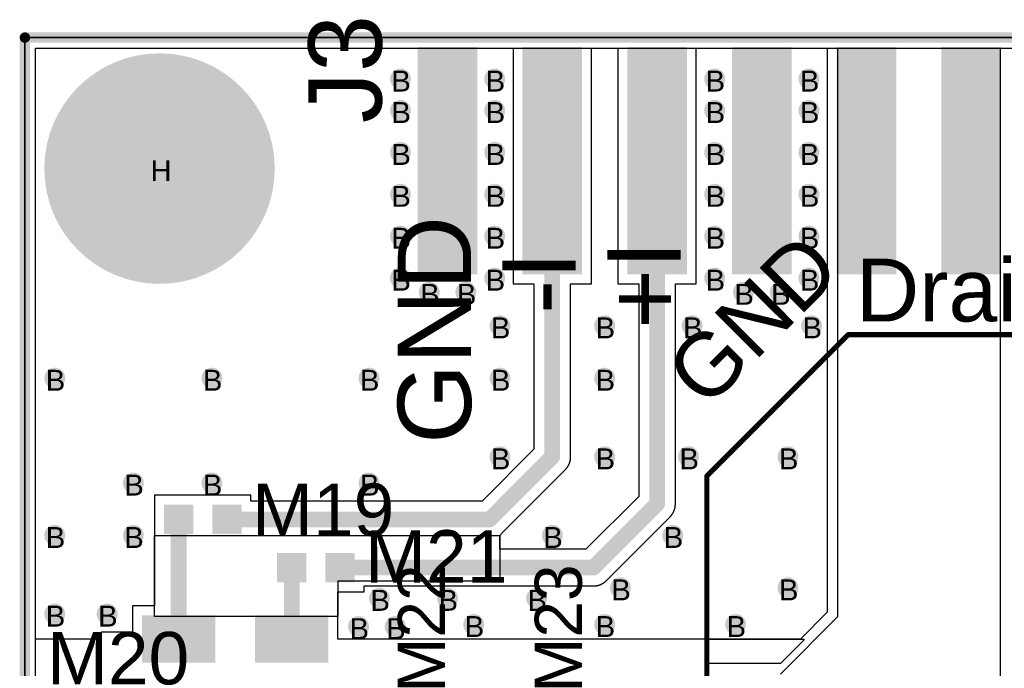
# Model space of a CAD drawing. Header units: millimetres. Extents: x -1.47 to 3.63, y -2.76 to 3.27.
# Tile 15 of 21: x -0.01 to 0.94, y 2.65 to 3.27. Entities that reach past the tile are written whole.
import ezdxf

# ---------------------------------------------------------------- set-up
doc = ezdxf.new("R2010")
doc.units = ezdxf.units.MM
doc.header["$MEASUREMENT"] = 0
for name, color, linetype in [('BottomLayer', 5, 'Continuous'), ('BottomSolder', 6, 'Continuous'), ('DrillDrawing', 1, 'Continuous'), ('Mechanical1', 6, 'Continuous'), ('TopLayer', 1, 'Continuous'), ('TopOverlay', 2, 'Continuous'), ('TopSolder', 216, 'Continuous')]:
    doc.layers.add(name, color=color, linetype=linetype)
doc.styles.add('Arial', font='txt', dxfattribs={"height": 0.2})

msp = doc.modelspace()

# ---------------------------------------------------------------- hatches: boundary and pattern name
at = {"layer": 'BottomLayer'}
h = msp.add_hatch(color=5, dxfattribs=at)
edge = h.paths.add_edge_path()
edge.add_arc((0.3585, 3.2105), 0.01, 0, 360)
h = msp.add_hatch(color=5, dxfattribs=at)
edge = h.paths.add_edge_path()
edge.add_arc((0.4485, 3.2105), 0.01, 0, 360)
h = msp.add_hatch(color=5, dxfattribs=at)
edge = h.paths.add_edge_path()
edge.add_arc((0.6585, 3.2105), 0.01, 0, 360)
h = msp.add_hatch(color=5, dxfattribs=at)
edge = h.paths.add_edge_path()
edge.add_arc((0.7485, 3.2105), 0.01, 0, 360)
h = msp.add_hatch(color=5, dxfattribs=at)
edge = h.paths.add_edge_path()
edge.add_arc((0.1285, 3.125), 0.0725, 0, 360)
h = msp.add_hatch(color=5, dxfattribs=at)
edge = h.paths.add_edge_path()
edge.add_arc((0.3585, 3.1805), 0.01, 0, 360)
h = msp.add_hatch(color=5, dxfattribs=at)
edge = h.paths.add_edge_path()
edge.add_arc((0.4485, 3.1805), 0.01, 0, 360)
h = msp.add_hatch(color=5, dxfattribs=at)
edge = h.paths.add_edge_path()
edge.add_arc((0.6585, 3.1805), 0.01, 0, 360)
h = msp.add_hatch(color=5, dxfattribs=at)
edge = h.paths.add_edge_path()
edge.add_arc((0.7485, 3.1805), 0.01, 0, 360)
h = msp.add_hatch(color=5, dxfattribs=at)
edge = h.paths.add_edge_path()
edge.add_arc((0.3585, 3.1405), 0.01, 0, 360)
h = msp.add_hatch(color=5, dxfattribs=at)
edge = h.paths.add_edge_path()
edge.add_arc((0.4485, 3.1405), 0.01, 0, 360)
h = msp.add_hatch(color=5, dxfattribs=at)
edge = h.paths.add_edge_path()
edge.add_arc((0.6585, 3.1405), 0.01, 0, 360)
h = msp.add_hatch(color=5, dxfattribs=at)
edge = h.paths.add_edge_path()
edge.add_arc((0.7485, 3.1405), 0.01, 0, 360)
h = msp.add_hatch(color=5, dxfattribs=at)
edge = h.paths.add_edge_path()
edge.add_arc((0.3585, 3.1005), 0.01, 0, 360)
h = msp.add_hatch(color=5, dxfattribs=at)
edge = h.paths.add_edge_path()
edge.add_arc((0.4485, 3.1005), 0.01, 0, 360)
h = msp.add_hatch(color=5, dxfattribs=at)
edge = h.paths.add_edge_path()
edge.add_arc((0.6585, 3.1005), 0.01, 0, 360)
h = msp.add_hatch(color=5, dxfattribs=at)
edge = h.paths.add_edge_path()
edge.add_arc((0.7485, 3.1005), 0.01, 0, 360)
h = msp.add_hatch(color=5, dxfattribs=at)
edge = h.paths.add_edge_path()
edge.add_arc((0.3585, 3.0605), 0.01, 0, 360)
h = msp.add_hatch(color=5, dxfattribs=at)
edge = h.paths.add_edge_path()
edge.add_arc((0.4485, 3.0605), 0.01, 0, 360)
h = msp.add_hatch(color=5, dxfattribs=at)
edge = h.paths.add_edge_path()
edge.add_arc((0.6585, 3.0605), 0.01, 0, 360)
h = msp.add_hatch(color=5, dxfattribs=at)
edge = h.paths.add_edge_path()
edge.add_arc((0.7485, 3.0605), 0.01, 0, 360)
h = msp.add_hatch(color=5, dxfattribs=at)
edge = h.paths.add_edge_path()
edge.add_arc((0.3585, 3.0205), 0.01, 0, 360)
h = msp.add_hatch(color=5, dxfattribs=at)
edge = h.paths.add_edge_path()
edge.add_arc((0.4485, 3.0205), 0.01, 0, 360)
h = msp.add_hatch(color=5, dxfattribs=at)
edge = h.paths.add_edge_path()
edge.add_arc((0.6585, 3.0205), 0.01, 0, 360)
h = msp.add_hatch(color=5, dxfattribs=at)
edge = h.paths.add_edge_path()
edge.add_arc((0.7485, 3.0205), 0.01, 0, 360)
h = msp.add_hatch(color=5, dxfattribs=at)
edge = h.paths.add_edge_path()
edge.add_arc((0.386, 3.007), 0.01, 0, 360)
h = msp.add_hatch(color=5, dxfattribs=at)
edge = h.paths.add_edge_path()
edge.add_arc((0.421, 3.007), 0.01, 0, 360)
h = msp.add_hatch(color=5, dxfattribs=at)
edge = h.paths.add_edge_path()
edge.add_arc((0.686, 3.007), 0.01, 0, 360)
h = msp.add_hatch(color=5, dxfattribs=at)
edge = h.paths.add_edge_path()
edge.add_arc((0.721, 3.007), 0.01, 0, 360)
h = msp.add_hatch(color=5, dxfattribs=at)
edge = h.paths.add_edge_path()
edge.add_arc((0.4535, 2.975), 0.01, 0, 360)
h = msp.add_hatch(color=5, dxfattribs=at)
edge = h.paths.add_edge_path()
edge.add_arc((0.5535, 2.975), 0.01, 0, 360)
h = msp.add_hatch(color=5, dxfattribs=at)
edge = h.paths.add_edge_path()
edge.add_arc((0.637, 2.975), 0.01, 0, 360)
h = msp.add_hatch(color=5, dxfattribs=at)
edge = h.paths.add_edge_path()
edge.add_arc((0.751, 2.975), 0.01, 0, 360)
h = msp.add_hatch(color=5, dxfattribs=at)
edge = h.paths.add_edge_path()
edge.add_arc((0.0285, 2.925), 0.01, 0, 360)
h = msp.add_hatch(color=5, dxfattribs=at)
edge = h.paths.add_edge_path()
edge.add_arc((0.1785, 2.925), 0.01, 0, 360)
h = msp.add_hatch(color=5, dxfattribs=at)
edge = h.paths.add_edge_path()
edge.add_arc((0.3285, 2.925), 0.01, 0, 360)
h = msp.add_hatch(color=5, dxfattribs=at)
edge = h.paths.add_edge_path()
edge.add_arc((0.4535, 2.925), 0.01, 0, 360)
h = msp.add_hatch(color=5, dxfattribs=at)
edge = h.paths.add_edge_path()
edge.add_arc((0.5535, 2.925), 0.01, 0, 360)
h = msp.add_hatch(color=5, dxfattribs=at)
edge = h.paths.add_edge_path()
edge.add_arc((0.4535, 2.85), 0.01, 0, 360)
h = msp.add_hatch(color=5, dxfattribs=at)
edge = h.paths.add_edge_path()
edge.add_arc((0.5535, 2.85), 0.01, 0, 360)
h = msp.add_hatch(color=5, dxfattribs=at)
edge = h.paths.add_edge_path()
edge.add_arc((0.6335, 2.85), 0.01, 0, 360)
h = msp.add_hatch(color=5, dxfattribs=at)
edge = h.paths.add_edge_path()
edge.add_arc((0.7285, 2.85), 0.01, 0, 360)
h = msp.add_hatch(color=5, dxfattribs=at)
edge = h.paths.add_edge_path()
edge.add_arc((0.1035, 2.825), 0.01, 0, 360)
h = msp.add_hatch(color=5, dxfattribs=at)
edge = h.paths.add_edge_path()
edge.add_arc((0.1785, 2.825), 0.01, 0, 360)
h = msp.add_hatch(color=5, dxfattribs=at)
edge = h.paths.add_edge_path()
edge.add_arc((0.3285, 2.825), 0.01, 0, 360)
h = msp.add_hatch(color=5, dxfattribs=at)
edge = h.paths.add_edge_path()
edge.add_arc((0.0285, 2.775), 0.01, 0, 360)
h = msp.add_hatch(color=5, dxfattribs=at)
edge = h.paths.add_edge_path()
edge.add_arc((0.1035, 2.775), 0.01, 0, 360)
h = msp.add_hatch(color=5, dxfattribs=at)
edge = h.paths.add_edge_path()
edge.add_arc((0.5035, 2.775), 0.01, 0, 360)
h = msp.add_hatch(color=5, dxfattribs=at)
edge = h.paths.add_edge_path()
edge.add_arc((0.6185, 2.775), 0.01, 0, 360)
h = msp.add_hatch(color=5, dxfattribs=at)
edge = h.paths.add_edge_path()
edge.add_arc((0.5685, 2.725), 0.01, 0, 360)
h = msp.add_hatch(color=5, dxfattribs=at)
edge = h.paths.add_edge_path()
edge.add_arc((0.7285, 2.725), 0.01, 0, 360)
h = msp.add_hatch(color=5, dxfattribs=at)
edge = h.paths.add_edge_path()
edge.add_arc((0.3385, 2.715), 0.01, 0, 360)
h = msp.add_hatch(color=5, dxfattribs=at)
edge = h.paths.add_edge_path()
edge.add_arc((0.4035, 2.715), 0.01, 0, 360)
h = msp.add_hatch(color=5, dxfattribs=at)
edge = h.paths.add_edge_path()
edge.add_arc((0.4885, 2.715), 0.01, 0, 360)
h = msp.add_hatch(color=5, dxfattribs=at)
edge = h.paths.add_edge_path()
edge.add_arc((0.0285, 2.7), 0.01, 0, 360)
h = msp.add_hatch(color=5, dxfattribs=at)
edge = h.paths.add_edge_path()
edge.add_arc((0.0785, 2.7), 0.01, 0, 360)
h = msp.add_hatch(color=5, dxfattribs=at)
edge = h.paths.add_edge_path()
edge.add_arc((0.3185, 2.688), 0.01, 0, 360)
h = msp.add_hatch(color=5, dxfattribs=at)
edge = h.paths.add_edge_path()
edge.add_arc((0.3535, 2.688), 0.01, 0, 360)
h = msp.add_hatch(color=5, dxfattribs=at)
edge = h.paths.add_edge_path()
edge.add_arc((0.4285, 2.69), 0.01, 0, 360)
h = msp.add_hatch(color=5, dxfattribs=at)
edge = h.paths.add_edge_path()
edge.add_arc((0.5535, 2.69), 0.01, 0, 360)
h = msp.add_hatch(color=5, dxfattribs=at)
edge = h.paths.add_edge_path()
edge.add_arc((0.6785, 2.69), 0.01, 0, 360)
at = {"layer": 'TopLayer'}
for points in [[(0.376, 3.24), (0.431, 3.24), (0.431, 3.025), (0.376, 3.025)], [(0.476, 3.24), (0.531, 3.24), (0.531, 3.025), (0.476, 3.025)], [(0.576, 3.24), (0.631, 3.24), (0.631, 3.025), (0.576, 3.025)], [(0.676, 3.24), (0.731, 3.24), (0.731, 3.025), (0.676, 3.025)], [(0.776, 3.24), (0.831, 3.24), (0.831, 3.025), (0.776, 3.025)], [(0.876, 3.24), (0.931, 3.24), (0.931, 3.025), (0.876, 3.025)], [(0.13379, 2.80322), (0.15979, 2.80322), (0.15979, 2.77722), (0.13379, 2.77722)], [(0.17979, 2.80322), (0.20579, 2.80322), (0.20579, 2.77722), (0.17979, 2.77722)], [(0.24179, 2.75722), (0.26779, 2.75722), (0.26779, 2.73122), (0.24179, 2.73122)], [(0.28779, 2.75722), (0.31379, 2.75722), (0.31379, 2.73122), (0.28779, 2.73122)], [(0.18079, 2.65462), (0.11279, 2.65462), (0.11279, 2.69762), (0.18079, 2.69762)], [(0.28879, 2.65462), (0.22079, 2.65462), (0.22079, 2.69762), (0.28879, 2.69762)]]:
    msp.add_hatch(color=1, dxfattribs=at).paths.add_polyline_path(points)
h = msp.add_hatch(color=1, dxfattribs=at)
edge = h.paths.add_edge_path()
edge.add_arc((0.3585, 3.2105), 0.01, 0, 360)
h = msp.add_hatch(color=1, dxfattribs=at)
edge = h.paths.add_edge_path()
edge.add_arc((0.4485, 3.2105), 0.01, 0, 360)
h = msp.add_hatch(color=1, dxfattribs=at)
edge = h.paths.add_edge_path()
edge.add_arc((0.6585, 3.2105), 0.01, 0, 360)
h = msp.add_hatch(color=1, dxfattribs=at)
edge = h.paths.add_edge_path()
edge.add_arc((0.7485, 3.2105), 0.01, 0, 360)
h = msp.add_hatch(color=1, dxfattribs=at)
edge = h.paths.add_edge_path()
edge.add_arc((0.1285, 3.125), 0.0725, 0, 360)
h = msp.add_hatch(color=1, dxfattribs=at)
edge = h.paths.add_edge_path()
edge.add_arc((0.3585, 3.1805), 0.01, 0, 360)
h = msp.add_hatch(color=1, dxfattribs=at)
edge = h.paths.add_edge_path()
edge.add_arc((0.4485, 3.1805), 0.01, 0, 360)
h = msp.add_hatch(color=1, dxfattribs=at)
edge = h.paths.add_edge_path()
edge.add_arc((0.6585, 3.1805), 0.01, 0, 360)
h = msp.add_hatch(color=1, dxfattribs=at)
edge = h.paths.add_edge_path()
edge.add_arc((0.7485, 3.1805), 0.01, 0, 360)
h = msp.add_hatch(color=1, dxfattribs=at)
edge = h.paths.add_edge_path()
edge.add_arc((0.3585, 3.1405), 0.01, 0, 360)
h = msp.add_hatch(color=1, dxfattribs=at)
edge = h.paths.add_edge_path()
edge.add_arc((0.4485, 3.1405), 0.01, 0, 360)
h = msp.add_hatch(color=1, dxfattribs=at)
edge = h.paths.add_edge_path()
edge.add_arc((0.6585, 3.1405), 0.01, 0, 360)
h = msp.add_hatch(color=1, dxfattribs=at)
edge = h.paths.add_edge_path()
edge.add_arc((0.7485, 3.1405), 0.01, 0, 360)
h = msp.add_hatch(color=1, dxfattribs=at)
edge = h.paths.add_edge_path()
edge.add_arc((0.3585, 3.1005), 0.01, 0, 360)
h = msp.add_hatch(color=1, dxfattribs=at)
edge = h.paths.add_edge_path()
edge.add_arc((0.4485, 3.1005), 0.01, 0, 360)
h = msp.add_hatch(color=1, dxfattribs=at)
edge = h.paths.add_edge_path()
edge.add_arc((0.6585, 3.1005), 0.01, 0, 360)
h = msp.add_hatch(color=1, dxfattribs=at)
edge = h.paths.add_edge_path()
edge.add_arc((0.7485, 3.1005), 0.01, 0, 360)
h = msp.add_hatch(color=1, dxfattribs=at)
edge = h.paths.add_edge_path()
edge.add_arc((0.3585, 3.0605), 0.01, 0, 360)
h = msp.add_hatch(color=1, dxfattribs=at)
edge = h.paths.add_edge_path()
edge.add_arc((0.4485, 3.0605), 0.01, 0, 360)
h = msp.add_hatch(color=1, dxfattribs=at)
edge = h.paths.add_edge_path()
edge.add_arc((0.6585, 3.0605), 0.01, 0, 360)
h = msp.add_hatch(color=1, dxfattribs=at)
edge = h.paths.add_edge_path()
edge.add_arc((0.7485, 3.0605), 0.01, 0, 360)
h = msp.add_hatch(color=1, dxfattribs=at)
edge = h.paths.add_edge_path()
edge.add_arc((0.3585, 3.0205), 0.01, 0, 360)
h = msp.add_hatch(color=1, dxfattribs=at)
edge = h.paths.add_edge_path()
edge.add_arc((0.4485, 3.0205), 0.01, 0, 360)
h = msp.add_hatch(color=1, dxfattribs=at)
edge = h.paths.add_edge_path()
edge.add_arc((0.6585, 3.0205), 0.01, 0, 360)
h = msp.add_hatch(color=1, dxfattribs=at)
edge = h.paths.add_edge_path()
edge.add_arc((0.7485, 3.0205), 0.01, 0, 360)
h = msp.add_hatch(color=1, dxfattribs=at)
edge = h.paths.add_edge_path()
edge.add_arc((0.386, 3.007), 0.01, 0, 360)
h = msp.add_hatch(color=1, dxfattribs=at)
edge = h.paths.add_edge_path()
edge.add_arc((0.421, 3.007), 0.01, 0, 360)
h = msp.add_hatch(color=1, dxfattribs=at)
edge = h.paths.add_edge_path()
edge.add_arc((0.686, 3.007), 0.01, 0, 360)
h = msp.add_hatch(color=1, dxfattribs=at)
edge = h.paths.add_edge_path()
edge.add_arc((0.721, 3.007), 0.01, 0, 360)
h = msp.add_hatch(color=1, dxfattribs=at)
edge = h.paths.add_edge_path()
edge.add_arc((0.4535, 2.975), 0.01, 0, 360)
h = msp.add_hatch(color=1, dxfattribs=at)
edge = h.paths.add_edge_path()
edge.add_arc((0.5535, 2.975), 0.01, 0, 360)
h = msp.add_hatch(color=1, dxfattribs=at)
edge = h.paths.add_edge_path()
edge.add_arc((0.637, 2.975), 0.01, 0, 360)
h = msp.add_hatch(color=1, dxfattribs=at)
edge = h.paths.add_edge_path()
edge.add_arc((0.751, 2.975), 0.01, 0, 360)
h = msp.add_hatch(color=1, dxfattribs=at)
edge = h.paths.add_edge_path()
edge.add_arc((0.0285, 2.925), 0.01, 0, 360)
h = msp.add_hatch(color=1, dxfattribs=at)
edge = h.paths.add_edge_path()
edge.add_arc((0.1785, 2.925), 0.01, 0, 360)
h = msp.add_hatch(color=1, dxfattribs=at)
edge = h.paths.add_edge_path()
edge.add_arc((0.3285, 2.925), 0.01, 0, 360)
h = msp.add_hatch(color=1, dxfattribs=at)
edge = h.paths.add_edge_path()
edge.add_arc((0.4535, 2.925), 0.01, 0, 360)
h = msp.add_hatch(color=1, dxfattribs=at)
edge = h.paths.add_edge_path()
edge.add_arc((0.5535, 2.925), 0.01, 0, 360)
h = msp.add_hatch(color=1, dxfattribs=at)
edge = h.paths.add_edge_path()
edge.add_arc((0.4535, 2.85), 0.01, 0, 360)
h = msp.add_hatch(color=1, dxfattribs=at)
edge = h.paths.add_edge_path()
edge.add_arc((0.5535, 2.85), 0.01, 0, 360)
h = msp.add_hatch(color=1, dxfattribs=at)
edge = h.paths.add_edge_path()
edge.add_arc((0.6335, 2.85), 0.01, 0, 360)
h = msp.add_hatch(color=1, dxfattribs=at)
edge = h.paths.add_edge_path()
edge.add_arc((0.7285, 2.85), 0.01, 0, 360)
h = msp.add_hatch(color=1, dxfattribs=at)
edge = h.paths.add_edge_path()
edge.add_arc((0.1035, 2.825), 0.01, 0, 360)
h = msp.add_hatch(color=1, dxfattribs=at)
edge = h.paths.add_edge_path()
edge.add_arc((0.1785, 2.825), 0.01, 0, 360)
h = msp.add_hatch(color=1, dxfattribs=at)
edge = h.paths.add_edge_path()
edge.add_arc((0.3285, 2.825), 0.01, 0, 360)
h = msp.add_hatch(color=1, dxfattribs=at)
edge = h.paths.add_edge_path()
edge.add_arc((0.0285, 2.775), 0.01, 0, 360)
h = msp.add_hatch(color=1, dxfattribs=at)
edge = h.paths.add_edge_path()
edge.add_arc((0.1035, 2.775), 0.01, 0, 360)
h = msp.add_hatch(color=1, dxfattribs=at)
edge = h.paths.add_edge_path()
edge.add_arc((0.5035, 2.775), 0.01, 0, 360)
h = msp.add_hatch(color=1, dxfattribs=at)
edge = h.paths.add_edge_path()
edge.add_arc((0.6185, 2.775), 0.01, 0, 360)
h = msp.add_hatch(color=1, dxfattribs=at)
edge = h.paths.add_edge_path()
edge.add_arc((0.5685, 2.725), 0.01, 0, 360)
h = msp.add_hatch(color=1, dxfattribs=at)
edge = h.paths.add_edge_path()
edge.add_arc((0.7285, 2.725), 0.01, 0, 360)
h = msp.add_hatch(color=1, dxfattribs=at)
edge = h.paths.add_edge_path()
edge.add_arc((0.3385, 2.715), 0.01, 0, 360)
h = msp.add_hatch(color=1, dxfattribs=at)
edge = h.paths.add_edge_path()
edge.add_arc((0.4035, 2.715), 0.01, 0, 360)
h = msp.add_hatch(color=1, dxfattribs=at)
edge = h.paths.add_edge_path()
edge.add_arc((0.4885, 2.715), 0.01, 0, 360)
h = msp.add_hatch(color=1, dxfattribs=at)
edge = h.paths.add_edge_path()
edge.add_arc((0.0285, 2.7), 0.01, 0, 360)
h = msp.add_hatch(color=1, dxfattribs=at)
edge = h.paths.add_edge_path()
edge.add_arc((0.0785, 2.7), 0.01, 0, 360)
h = msp.add_hatch(color=1, dxfattribs=at)
edge = h.paths.add_edge_path()
edge.add_arc((0.3185, 2.688), 0.01, 0, 360)
h = msp.add_hatch(color=1, dxfattribs=at)
edge = h.paths.add_edge_path()
edge.add_arc((0.3535, 2.688), 0.01, 0, 360)
h = msp.add_hatch(color=1, dxfattribs=at)
edge = h.paths.add_edge_path()
edge.add_arc((0.4285, 2.69), 0.01, 0, 360)
h = msp.add_hatch(color=1, dxfattribs=at)
edge = h.paths.add_edge_path()
edge.add_arc((0.5535, 2.69), 0.01, 0, 360)
h = msp.add_hatch(color=1, dxfattribs=at)
edge = h.paths.add_edge_path()
edge.add_arc((0.6785, 2.69), 0.01, 0, 360)
at = {"layer": 'TopSolder'}
h = msp.add_hatch(color=216, dxfattribs=at)
edge = h.paths.add_edge_path()
edge.add_arc((0.1285, 3.125), 0.11, 0, 360)
for points in [[(0.375, 3.241), (0.432, 3.241), (0.432, 3.024), (0.375, 3.024)], [(0.475, 3.241), (0.532, 3.241), (0.532, 3.024), (0.475, 3.024)], [(0.575, 3.241), (0.632, 3.241), (0.632, 3.024), (0.575, 3.024)], [(0.675, 3.241), (0.732, 3.241), (0.732, 3.024), (0.675, 3.024)], [(0.775, 3.241), (0.832, 3.241), (0.832, 3.024), (0.775, 3.024)], [(0.875, 3.241), (0.932, 3.241), (0.932, 3.024), (0.875, 3.024)], [(0.13279, 2.80422), (0.16079, 2.80422), (0.16079, 2.77622), (0.13279, 2.77622)], [(0.17879, 2.80422), (0.20679, 2.80422), (0.20679, 2.77622), (0.17879, 2.77622)], [(0.24079, 2.75822), (0.26879, 2.75822), (0.26879, 2.73022), (0.24079, 2.73022)], [(0.28679, 2.75822), (0.31479, 2.75822), (0.31479, 2.73022), (0.28679, 2.73022)], [(0.18179, 2.65362), (0.11179, 2.65362), (0.11179, 2.69862), (0.18179, 2.69862)], [(0.28979, 2.65362), (0.21979, 2.65362), (0.21979, 2.69862), (0.28979, 2.69862)]]:
    msp.add_hatch(color=216, dxfattribs=at).paths.add_polyline_path(points)
h = msp.add_hatch(color=216, dxfattribs=at)
edge = h.paths.add_edge_path()
edge.add_arc((0.3585, 3.2105), 0.006, 0, 360)
h = msp.add_hatch(color=216, dxfattribs=at)
edge = h.paths.add_edge_path()
edge.add_arc((0.4485, 3.2105), 0.006, 0, 360)
h = msp.add_hatch(color=216, dxfattribs=at)
edge = h.paths.add_edge_path()
edge.add_arc((0.6585, 3.2105), 0.006, 0, 360)
h = msp.add_hatch(color=216, dxfattribs=at)
edge = h.paths.add_edge_path()
edge.add_arc((0.7485, 3.2105), 0.006, 0, 360)
h = msp.add_hatch(color=216, dxfattribs=at)
edge = h.paths.add_edge_path()
edge.add_arc((0.3585, 3.1805), 0.006, 0, 360)
h = msp.add_hatch(color=216, dxfattribs=at)
edge = h.paths.add_edge_path()
edge.add_arc((0.4485, 3.1805), 0.006, 0, 360)
h = msp.add_hatch(color=216, dxfattribs=at)
edge = h.paths.add_edge_path()
edge.add_arc((0.6585, 3.1805), 0.006, 0, 360)
h = msp.add_hatch(color=216, dxfattribs=at)
edge = h.paths.add_edge_path()
edge.add_arc((0.7485, 3.1805), 0.006, 0, 360)
h = msp.add_hatch(color=216, dxfattribs=at)
edge = h.paths.add_edge_path()
edge.add_arc((0.3585, 3.1405), 0.006, 0, 360)
h = msp.add_hatch(color=216, dxfattribs=at)
edge = h.paths.add_edge_path()
edge.add_arc((0.4485, 3.1405), 0.006, 0, 360)
h = msp.add_hatch(color=216, dxfattribs=at)
edge = h.paths.add_edge_path()
edge.add_arc((0.6585, 3.1405), 0.006, 0, 360)
h = msp.add_hatch(color=216, dxfattribs=at)
edge = h.paths.add_edge_path()
edge.add_arc((0.7485, 3.1405), 0.006, 0, 360)
h = msp.add_hatch(color=216, dxfattribs=at)
edge = h.paths.add_edge_path()
edge.add_arc((0.3585, 3.1005), 0.006, 0, 360)
h = msp.add_hatch(color=216, dxfattribs=at)
edge = h.paths.add_edge_path()
edge.add_arc((0.4485, 3.1005), 0.006, 0, 360)
h = msp.add_hatch(color=216, dxfattribs=at)
edge = h.paths.add_edge_path()
edge.add_arc((0.6585, 3.1005), 0.006, 0, 360)
h = msp.add_hatch(color=216, dxfattribs=at)
edge = h.paths.add_edge_path()
edge.add_arc((0.7485, 3.1005), 0.006, 0, 360)
h = msp.add_hatch(color=216, dxfattribs=at)
edge = h.paths.add_edge_path()
edge.add_arc((0.3585, 3.0605), 0.006, 0, 360)
h = msp.add_hatch(color=216, dxfattribs=at)
edge = h.paths.add_edge_path()
edge.add_arc((0.4485, 3.0605), 0.006, 0, 360)
h = msp.add_hatch(color=216, dxfattribs=at)
edge = h.paths.add_edge_path()
edge.add_arc((0.6585, 3.0605), 0.006, 0, 360)
h = msp.add_hatch(color=216, dxfattribs=at)
edge = h.paths.add_edge_path()
edge.add_arc((0.7485, 3.0605), 0.006, 0, 360)
h = msp.add_hatch(color=216, dxfattribs=at)
edge = h.paths.add_edge_path()
edge.add_arc((0.3585, 3.0205), 0.006, 0, 360)
h = msp.add_hatch(color=216, dxfattribs=at)
edge = h.paths.add_edge_path()
edge.add_arc((0.4485, 3.0205), 0.006, 0, 360)
h = msp.add_hatch(color=216, dxfattribs=at)
edge = h.paths.add_edge_path()
edge.add_arc((0.6585, 3.0205), 0.006, 0, 360)
h = msp.add_hatch(color=216, dxfattribs=at)
edge = h.paths.add_edge_path()
edge.add_arc((0.7485, 3.0205), 0.006, 0, 360)
h = msp.add_hatch(color=216, dxfattribs=at)
edge = h.paths.add_edge_path()
edge.add_arc((0.386, 3.007), 0.006, 0, 360)
h = msp.add_hatch(color=216, dxfattribs=at)
edge = h.paths.add_edge_path()
edge.add_arc((0.421, 3.007), 0.006, 0, 360)
h = msp.add_hatch(color=216, dxfattribs=at)
edge = h.paths.add_edge_path()
edge.add_arc((0.686, 3.007), 0.006, 0, 360)
h = msp.add_hatch(color=216, dxfattribs=at)
edge = h.paths.add_edge_path()
edge.add_arc((0.721, 3.007), 0.006, 0, 360)
h = msp.add_hatch(color=216, dxfattribs=at)
edge = h.paths.add_edge_path()
edge.add_arc((0.4535, 2.975), 0.006, 0, 360)
h = msp.add_hatch(color=216, dxfattribs=at)
edge = h.paths.add_edge_path()
edge.add_arc((0.5535, 2.975), 0.006, 0, 360)
h = msp.add_hatch(color=216, dxfattribs=at)
edge = h.paths.add_edge_path()
edge.add_arc((0.637, 2.975), 0.006, 0, 360)
h = msp.add_hatch(color=216, dxfattribs=at)
edge = h.paths.add_edge_path()
edge.add_arc((0.751, 2.975), 0.006, 0, 360)
h = msp.add_hatch(color=216, dxfattribs=at)
edge = h.paths.add_edge_path()
edge.add_arc((0.0285, 2.925), 0.006, 0, 360)
h = msp.add_hatch(color=216, dxfattribs=at)
edge = h.paths.add_edge_path()
edge.add_arc((0.1785, 2.925), 0.006, 0, 360)
h = msp.add_hatch(color=216, dxfattribs=at)
edge = h.paths.add_edge_path()
edge.add_arc((0.3285, 2.925), 0.006, 0, 360)
h = msp.add_hatch(color=216, dxfattribs=at)
edge = h.paths.add_edge_path()
edge.add_arc((0.4535, 2.925), 0.006, 0, 360)
h = msp.add_hatch(color=216, dxfattribs=at)
edge = h.paths.add_edge_path()
edge.add_arc((0.5535, 2.925), 0.006, 0, 360)
h = msp.add_hatch(color=216, dxfattribs=at)
edge = h.paths.add_edge_path()
edge.add_arc((0.4535, 2.85), 0.006, 0, 360)
h = msp.add_hatch(color=216, dxfattribs=at)
edge = h.paths.add_edge_path()
edge.add_arc((0.5535, 2.85), 0.006, 0, 360)
h = msp.add_hatch(color=216, dxfattribs=at)
edge = h.paths.add_edge_path()
edge.add_arc((0.6335, 2.85), 0.006, 0, 360)
h = msp.add_hatch(color=216, dxfattribs=at)
edge = h.paths.add_edge_path()
edge.add_arc((0.7285, 2.85), 0.006, 0, 360)
h = msp.add_hatch(color=216, dxfattribs=at)
edge = h.paths.add_edge_path()
edge.add_arc((0.1035, 2.825), 0.006, 0, 360)
h = msp.add_hatch(color=216, dxfattribs=at)
edge = h.paths.add_edge_path()
edge.add_arc((0.1785, 2.825), 0.006, 0, 360)
h = msp.add_hatch(color=216, dxfattribs=at)
edge = h.paths.add_edge_path()
edge.add_arc((0.3285, 2.825), 0.006, 0, 360)
h = msp.add_hatch(color=216, dxfattribs=at)
edge = h.paths.add_edge_path()
edge.add_arc((0.0285, 2.775), 0.006, 0, 360)
h = msp.add_hatch(color=216, dxfattribs=at)
edge = h.paths.add_edge_path()
edge.add_arc((0.1035, 2.775), 0.006, 0, 360)
h = msp.add_hatch(color=216, dxfattribs=at)
edge = h.paths.add_edge_path()
edge.add_arc((0.5035, 2.775), 0.006, 0, 360)
h = msp.add_hatch(color=216, dxfattribs=at)
edge = h.paths.add_edge_path()
edge.add_arc((0.6185, 2.775), 0.006, 0, 360)
h = msp.add_hatch(color=216, dxfattribs=at)
edge = h.paths.add_edge_path()
edge.add_arc((0.5685, 2.725), 0.006, 0, 360)
h = msp.add_hatch(color=216, dxfattribs=at)
edge = h.paths.add_edge_path()
edge.add_arc((0.7285, 2.725), 0.006, 0, 360)
h = msp.add_hatch(color=216, dxfattribs=at)
edge = h.paths.add_edge_path()
edge.add_arc((0.3385, 2.715), 0.006, 0, 360)
h = msp.add_hatch(color=216, dxfattribs=at)
edge = h.paths.add_edge_path()
edge.add_arc((0.4035, 2.715), 0.006, 0, 360)
h = msp.add_hatch(color=216, dxfattribs=at)
edge = h.paths.add_edge_path()
edge.add_arc((0.4885, 2.715), 0.006, 0, 360)
h = msp.add_hatch(color=216, dxfattribs=at)
edge = h.paths.add_edge_path()
edge.add_arc((0.0285, 2.7), 0.006, 0, 360)
h = msp.add_hatch(color=216, dxfattribs=at)
edge = h.paths.add_edge_path()
edge.add_arc((0.0785, 2.7), 0.006, 0, 360)
h = msp.add_hatch(color=216, dxfattribs=at)
edge = h.paths.add_edge_path()
edge.add_arc((0.3185, 2.688), 0.006, 0, 360)
h = msp.add_hatch(color=216, dxfattribs=at)
edge = h.paths.add_edge_path()
edge.add_arc((0.3535, 2.688), 0.006, 0, 360)
h = msp.add_hatch(color=216, dxfattribs=at)
edge = h.paths.add_edge_path()
edge.add_arc((0.4285, 2.69), 0.006, 0, 360)
h = msp.add_hatch(color=216, dxfattribs=at)
edge = h.paths.add_edge_path()
edge.add_arc((0.5535, 2.69), 0.006, 0, 360)
h = msp.add_hatch(color=216, dxfattribs=at)
edge = h.paths.add_edge_path()
edge.add_arc((0.6785, 2.69), 0.006, 0, 360)

# ---------------------------------------------------------------- linework, layer by layer
at = {"layer": 'BottomLayer'}
for p, q in [((0.0102, 0.0102), (0.0102, 3.2398)), ((0.0102, 3.2398), (1.4898, 3.2398))]:
    msp.add_line(p, q, dxfattribs=at)
at = {"layer": 'BottomSolder'}
for p, q in [((0, 0), (0, 3.25)), ((0, 3.25), (1.5, 3.25))]:
    msp.add_line(p, q, dxfattribs=at)
at = {"layer": 'Mechanical1', "const_width": 0.01}
for points in [[(0, 3.25), (1.5, 3.25)], [(0, 0), (0, 3.25)]]:
    msp.add_lwpolyline(points, dxfattribs=at)
at = {"layer": 'Mechanical1', "const_width": 0.005}
msp.add_lwpolyline([(-0.0025, 3.25, 1), (0.0025, 3.25, 1)], format="xyb", close=True, dxfattribs=at)
msp.add_lwpolyline([(-0.0025, 3.25, 1), (0.0025, 3.25, 1)], format="xyb", close=True, dxfattribs=at)
at = {"layer": 'TopLayer'}
for p, q in [((0.0102, 2.67612), (0.0102, 3.2398)), ((0.0102, 3.2398), (0.466, 3.2398)), ((0.466, 3.2398), (0.466, 3.015)), ((0.541, 3.015), (0.541, 3.2398)), ((0.541, 3.2398), (0.566, 3.2398)), ((0.566, 3.2398), (0.566, 3.015)), ((0.641, 3.015), (0.641, 3.2398)), ((0.641, 3.2398), (0.766, 3.2398)), ((0.766, 3.2398), (0.766, 2.70164)), ((0.776, 2.6975), (0.776, 3.24)), ((0.776, 3.24), (0.931, 3.24)), ((0.931, 3.24), (0.931, 2.5404)), ((0.466, 3.015), (0.486, 3.015)), ((0.486, 3.015), (0.486, 2.85725)), ((0.521, 2.85), (0.521, 3.015)), ((0.521, 3.015), (0.541, 3.015)), ((0.566, 3.015), (0.586, 3.015)), ((0.586, 3.015), (0.586, 2.81225)), ((0.621, 2.805), (0.621, 3.015)), ((0.621, 3.015), (0.641, 3.015)), ((0.486, 2.85725), (0.43648, 2.80772)), ((0.5209, 2.84815), (0.52093, 2.84842)), ((0.52093, 2.84842), (0.52095, 2.84868)), ((0.52095, 2.84868), (0.52097, 2.84894)), ((0.52097, 2.84894), (0.52098, 2.84921)), ((0.52098, 2.84921), (0.52099, 2.84947)), ((0.52099, 2.84947), (0.521, 2.84974)), ((0.521, 2.84974), (0.521, 2.85)), ((0.51694, 2.8388), (0.51711, 2.839)), ((0.51711, 2.839), (0.51728, 2.83921)), ((0.51728, 2.83921), (0.51744, 2.83942)), ((0.51744, 2.83942), (0.5176, 2.83963)), ((0.5176, 2.83963), (0.51775, 2.83984)), ((0.51775, 2.83984), (0.5179, 2.84006)), ((0.5179, 2.84006), (0.51805, 2.84028)), ((0.51805, 2.84028), (0.5182, 2.8405)), ((0.5182, 2.8405), (0.51834, 2.84072)), ((0.51834, 2.84072), (0.51848, 2.84095)), ((0.51848, 2.84095), (0.51861, 2.84117)), ((0.51861, 2.84117), (0.51874, 2.8414)), ((0.51874, 2.8414), (0.51887, 2.84163)), ((0.51887, 2.84163), (0.519, 2.84187)), ((0.519, 2.84187), (0.51912, 2.8421)), ((0.51912, 2.8421), (0.51923, 2.84234)), ((0.51923, 2.84234), (0.51935, 2.84258)), ((0.51935, 2.84258), (0.51946, 2.84282)), ((0.51946, 2.84282), (0.51957, 2.84306)), ((0.51957, 2.84306), (0.51967, 2.8433)), ((0.51967, 2.8433), (0.51977, 2.84355)), ((0.51977, 2.84355), (0.51986, 2.84379)), ((0.51986, 2.84379), (0.51995, 2.84404)), ((0.51995, 2.84404), (0.52004, 2.84429)), ((0.52004, 2.84429), (0.52013, 2.84454)), ((0.52013, 2.84454), (0.52021, 2.84479)), ((0.52021, 2.84479), (0.52028, 2.84505)), ((0.52028, 2.84505), (0.52036, 2.8453)), ((0.52036, 2.8453), (0.52043, 2.84556)), ((0.52043, 2.84556), (0.52049, 2.84581)), ((0.52049, 2.84581), (0.52055, 2.84607)), ((0.52055, 2.84607), (0.52061, 2.84633)), ((0.52061, 2.84633), (0.52066, 2.84659)), ((0.52066, 2.84659), (0.52071, 2.84685)), ((0.52071, 2.84685), (0.52076, 2.84711)), ((0.52076, 2.84711), (0.5208, 2.84737)), ((0.5208, 2.84737), (0.52084, 2.84763)), ((0.52084, 2.84763), (0.52087, 2.84789)), ((0.52087, 2.84789), (0.5209, 2.84815)), ((0.45686, 2.77861), (0.51587, 2.83763)), ((0.51587, 2.83763), (0.51606, 2.83781)), ((0.51606, 2.83781), (0.51624, 2.838)), ((0.51624, 2.838), (0.51642, 2.8382)), ((0.51642, 2.8382), (0.5166, 2.83839)), ((0.5166, 2.83839), (0.51677, 2.83859)), ((0.51677, 2.83859), (0.51694, 2.8388)), ((0.21579, 2.81322), (0.12379, 2.81322)), ((0.12379, 2.81322), (0.12379, 2.76722)), ((0.21579, 2.80772), (0.21579, 2.81322)), ((0.586, 2.81225), (0.53548, 2.76172)), ((0.43648, 2.80772), (0.21579, 2.80772)), ((0.62055, 2.80107), (0.62061, 2.80133)), ((0.62061, 2.80133), (0.62066, 2.80159)), ((0.62066, 2.80159), (0.62071, 2.80185)), ((0.62071, 2.80185), (0.62076, 2.80211)), ((0.62076, 2.80211), (0.6208, 2.80237)), ((0.6208, 2.80237), (0.62084, 2.80263)), ((0.62084, 2.80263), (0.62087, 2.80289)), ((0.62087, 2.80289), (0.6209, 2.80315)), ((0.6209, 2.80315), (0.62093, 2.80342)), ((0.62093, 2.80342), (0.62095, 2.80368)), ((0.62095, 2.80368), (0.62097, 2.80394)), ((0.62097, 2.80394), (0.62098, 2.80421)), ((0.62098, 2.80421), (0.62099, 2.80447)), ((0.62099, 2.80447), (0.621, 2.80474)), ((0.621, 2.80474), (0.621, 2.805)), ((0.5551, 2.73185), (0.61587, 2.79263)), ((0.61587, 2.79263), (0.61606, 2.79281)), ((0.61606, 2.79281), (0.61624, 2.793)), ((0.61624, 2.793), (0.61642, 2.7932)), ((0.61642, 2.7932), (0.6166, 2.79339)), ((0.6166, 2.79339), (0.61677, 2.79359)), ((0.61677, 2.79359), (0.61694, 2.7938)), ((0.61694, 2.7938), (0.61711, 2.794)), ((0.61711, 2.794), (0.61728, 2.79421)), ((0.61728, 2.79421), (0.61735, 2.7943)), ((0.61735, 2.7943), (0.61744, 2.79442)), ((0.61744, 2.79442), (0.6176, 2.79463)), ((0.6176, 2.79463), (0.61775, 2.79484)), ((0.61775, 2.79484), (0.6179, 2.79506)), ((0.6179, 2.79506), (0.61805, 2.79528)), ((0.61805, 2.79528), (0.6182, 2.7955)), ((0.6182, 2.7955), (0.61834, 2.79572)), ((0.61834, 2.79572), (0.61848, 2.79595)), ((0.61848, 2.79595), (0.61861, 2.79617)), ((0.61861, 2.79617), (0.61874, 2.7964)), ((0.61874, 2.7964), (0.61887, 2.79663)), ((0.61887, 2.79663), (0.619, 2.79687)), ((0.619, 2.79687), (0.61912, 2.7971)), ((0.61912, 2.7971), (0.61923, 2.79734)), ((0.61923, 2.79734), (0.61935, 2.79758)), ((0.61935, 2.79758), (0.61946, 2.79782)), ((0.61946, 2.79782), (0.61957, 2.79806)), ((0.61957, 2.79806), (0.61967, 2.7983)), ((0.61967, 2.7983), (0.61977, 2.79855)), ((0.61977, 2.79855), (0.61986, 2.79879)), ((0.61986, 2.79879), (0.61996, 2.79904)), ((0.61996, 2.79904), (0.62004, 2.79929)), ((0.62004, 2.79929), (0.62013, 2.79954)), ((0.62013, 2.79954), (0.62021, 2.79979)), ((0.62021, 2.79979), (0.62028, 2.80005)), ((0.62028, 2.80005), (0.62036, 2.8003)), ((0.62036, 2.8003), (0.62043, 2.80056)), ((0.62043, 2.80056), (0.62049, 2.80081)), ((0.62049, 2.80081), (0.62055, 2.80107)), ((0.12379, 2.69762), (0.12379, 2.775)), ((0.12379, 2.775), (0.4535, 2.775)), ((0.4535, 2.775), (0.45686, 2.77861)), ((0.4535, 2.775), (0.4535, 2.73122)), ((0.4535, 2.76172), (0.4535, 2.775)), ((0.12379, 2.76722), (0.12379, 2.70762)), ((0.53548, 2.76172), (0.4535, 2.76172)), ((0.4535, 2.73122), (0.29879, 2.73122)), ((0.29879, 2.73122), (0.29879, 2.69762)), ((0.32379, 2.72122), (0.32379, 2.72672)), ((0.32379, 2.72672), (0.54272, 2.72672)), ((0.54272, 2.72672), (0.54299, 2.72673)), ((0.54299, 2.72673), (0.54325, 2.72673)), ((0.54325, 2.72673), (0.54352, 2.72674)), ((0.54352, 2.72674), (0.54378, 2.72676)), ((0.54378, 2.72676), (0.54404, 2.72677)), ((0.54404, 2.72677), (0.54431, 2.7268)), ((0.54431, 2.7268), (0.54457, 2.72682)), ((0.54457, 2.72682), (0.54483, 2.72685)), ((0.54483, 2.72685), (0.5451, 2.72688)), ((0.5451, 2.72688), (0.54536, 2.72692)), ((0.54536, 2.72692), (0.54562, 2.72696)), ((0.54562, 2.72696), (0.54588, 2.72701)), ((0.54588, 2.72701), (0.54614, 2.72706)), ((0.54614, 2.72706), (0.5464, 2.72711)), ((0.5464, 2.72711), (0.54666, 2.72717)), ((0.54666, 2.72717), (0.54691, 2.72723)), ((0.54691, 2.72723), (0.54717, 2.7273)), ((0.54717, 2.7273), (0.54742, 2.72737)), ((0.54742, 2.72737), (0.54768, 2.72744)), ((0.54768, 2.72744), (0.54793, 2.72752)), ((0.54793, 2.72752), (0.54818, 2.7276)), ((0.54818, 2.7276), (0.54831, 2.72764)), ((0.54831, 2.72764), (0.54843, 2.72768)), ((0.54843, 2.72768), (0.54868, 2.72777)), ((0.54868, 2.72777), (0.54893, 2.72786)), ((0.54893, 2.72786), (0.54918, 2.72796)), ((0.54918, 2.72796), (0.54942, 2.72806)), ((0.54942, 2.72806), (0.54966, 2.72816)), ((0.54966, 2.72816), (0.54991, 2.72827)), ((0.54991, 2.72827), (0.55015, 2.72838)), ((0.55015, 2.72838), (0.55039, 2.72849)), ((0.55039, 2.72849), (0.5505, 2.72855)), ((0.5505, 2.72855), (0.55062, 2.72861)), ((0.55062, 2.72861), (0.55086, 2.72873)), ((0.55086, 2.72873), (0.55109, 2.72885)), ((0.55109, 2.72885), (0.55132, 2.72898)), ((0.55132, 2.72898), (0.55155, 2.72911)), ((0.55155, 2.72911), (0.55178, 2.72925)), ((0.55178, 2.72925), (0.552, 2.72939)), ((0.552, 2.72939), (0.55223, 2.72953)), ((0.55223, 2.72953), (0.55245, 2.72967)), ((0.55245, 2.72967), (0.55267, 2.72982)), ((0.55267, 2.72982), (0.55288, 2.72997)), ((0.55288, 2.72997), (0.5531, 2.73013)), ((0.5531, 2.73013), (0.55331, 2.73029)), ((0.55331, 2.73029), (0.55352, 2.73045)), ((0.55352, 2.73045), (0.55372, 2.73061)), ((0.55372, 2.73061), (0.55393, 2.73078)), ((0.55393, 2.73078), (0.55413, 2.73095)), ((0.55413, 2.73095), (0.55433, 2.73112)), ((0.55433, 2.73112), (0.55453, 2.7313)), ((0.55453, 2.7313), (0.55472, 2.73148)), ((0.55472, 2.73148), (0.55491, 2.73166)), ((0.55491, 2.73166), (0.5551, 2.73185)), ((0.29879, 2.69762), (0.29879, 2.72122)), ((0.29879, 2.72122), (0.32379, 2.72122)), ((0.12379, 2.70762), (0.10279, 2.70762)), ((0.10279, 2.70762), (0.10279, 2.68272)), ((0.766, 2.70164), (0.74048, 2.67612)), ((0.29879, 2.69762), (0.12379, 2.69762)), ((0.29879, 2.67612), (0.29879, 2.69762)), ((0.72122, 2.64272), (0.776, 2.6975)), ((0.09567, 2.68262), (0.07279, 2.68262)), ((0.07279, 2.68262), (0.07279, 2.67612)), ((0.09604, 2.68265), (0.09567, 2.68262)), ((0.09644, 2.68267), (0.09604, 2.68265)), ((0.09683, 2.68269), (0.09644, 2.68267)), ((0.09723, 2.6827), (0.09683, 2.68269)), ((0.09763, 2.68271), (0.09723, 2.6827)), ((0.09803, 2.68271), (0.09763, 2.68271)), ((0.09843, 2.68272), (0.09803, 2.68271)), ((0.10279, 2.68272), (0.09843, 2.68272)), ((0.07279, 2.67612), (0.0102, 2.67612)), ((0.74048, 2.67612), (0.29879, 2.67612)), ((0.65105, 2.65272), (0.65105, 2.67612)), ((0.65105, 2.67612), (0.7435, 2.67612)), ((0.7435, 2.675), (0.72122, 2.65272)), ((0.7435, 2.67612), (0.7435, 2.675)), ((0.72122, 2.65272), (0.65105, 2.65272))]:
    msp.add_line(p, q, dxfattribs=at)
at = {"layer": 'TopLayer', "const_width": 0.015}
for points in [[(0.5035, 2.85), (0.5035, 3.1325)], [(0.6035, 2.805), (0.6035, 3.1325)], [(0.44372, 2.79022), (0.5035, 2.85)], [(0.54272, 2.74422), (0.6035, 2.805)], [(0.14679, 2.67612), (0.14679, 2.79022)], [(0.19279, 2.79022), (0.44372, 2.79022)], [(0.25479, 2.67612), (0.25479, 2.74422)], [(0.30079, 2.74422), (0.54272, 2.74422)]]:
    msp.add_lwpolyline(points, dxfattribs=at)
at = {"layer": 'TopLayer', "const_width": 0.0075}
for points in [[(0.49975, 3.1325, 1), (0.50725, 3.1325, 1)], [(0.59975, 3.1325, 1), (0.60725, 3.1325, 1)], [(0.49975, 2.85, 1), (0.50725, 2.85, 1)], [(0.49975, 2.85, 1), (0.50725, 2.85, 1)], [(0.59975, 2.805, 1), (0.60725, 2.805, 1)], [(0.59975, 2.805, 1), (0.60725, 2.805, 1)], [(0.14304, 2.79022, 1), (0.15054, 2.79022, 1)], [(0.18904, 2.79022, 1), (0.19654, 2.79022, 1)], [(0.43997, 2.79022, 1), (0.44747, 2.79022, 1)], [(0.43997, 2.79022, 1), (0.44747, 2.79022, 1)], [(0.25104, 2.74422, 1), (0.25854, 2.74422, 1)], [(0.29704, 2.74422, 1), (0.30454, 2.74422, 1)], [(0.53897, 2.74422, 1), (0.54647, 2.74422, 1)], [(0.53897, 2.74422, 1), (0.54647, 2.74422, 1)], [(0.14304, 2.67612, 1), (0.15054, 2.67612, 1)], [(0.25104, 2.67612, 1), (0.25854, 2.67612, 1)]]:
    msp.add_lwpolyline(points, format="xyb", close=True, dxfattribs=at)
at = {"layer": 'TopOverlay', "const_width": 0.005}
for points in [[(0.65105, 2.83166), (0.78584, 2.96645)], [(0.78584, 2.96645), (1.42595, 2.96645)], [(0.65105, 2.63806), (0.65105, 2.83166)]]:
    msp.add_lwpolyline(points, dxfattribs=at)
at = {"layer": 'TopOverlay', "const_width": 0.0025}
for points in [[(0.78459, 2.96645, 1), (0.78709, 2.96645, 1)], [(0.78459, 2.96645, 1), (0.78709, 2.96645, 1)], [(0.6498, 2.83166, 1), (0.6523, 2.83166, 1)], [(0.6498, 2.83166, 1), (0.6523, 2.83166, 1)]]:
    msp.add_lwpolyline(points, format="xyb", close=True, dxfattribs=at)
at = {"layer": 'TopSolder'}
for p, q in [((1.5, 3.25), (0, 3.25)), ((0, 3.25), (0, 2.58385))]:
    msp.add_line(p, q, dxfattribs=at)

# ---------------------------------------------------------------- texts
at = {"layer": 'DrillDrawing', "style": 'Arial'}
for s, p in [('B', (0.34984, 3.1985)), ('B', (0.43984, 3.1985)), ('B', (0.64984, 3.1985)), ('B', (0.73984, 3.1985)), ('B', (0.34984, 3.1685)), ('B', (0.43984, 3.1685)), ('B', (0.64984, 3.1685)), ('B', (0.73984, 3.1685)), ('B', (0.34984, 3.1285)), ('B', (0.43984, 3.1285)), ('B', (0.64984, 3.1285)), ('B', (0.73984, 3.1285)), ('H', (0.11984, 3.113)), ('B', (0.34984, 3.0885)), ('B', (0.43984, 3.0885)), ('B', (0.64984, 3.0885)), ('B', (0.73984, 3.0885)), ('B', (0.34984, 3.0485)), ('B', (0.43984, 3.0485)), ('B', (0.64984, 3.0485)), ('B', (0.73984, 3.0485)), ('B', (0.34984, 3.0085)), ('B', (0.43984, 3.0085)), ('B', (0.64984, 3.0085)), ('B', (0.73984, 3.0085)), ('B', (0.37734, 2.995)), ('B', (0.41234, 2.995)), ('B', (0.67734, 2.995)), ('B', (0.71234, 2.995)), ('B', (0.44484, 2.963)), ('B', (0.54484, 2.963)), ('B', (0.62834, 2.963)), ('B', (0.74234, 2.963)), ('B', (0.01984, 2.913)), ('B', (0.16984, 2.913)), ('B', (0.31984, 2.913)), ('B', (0.44484, 2.913)), ('B', (0.54484, 2.913)), ('B', (0.44484, 2.838)), ('B', (0.54484, 2.838)), ('B', (0.62484, 2.838)), ('B', (0.71984, 2.838)), ('B', (0.09484, 2.813)), ('B', (0.16984, 2.813)), ('B', (0.31984, 2.813)), ('B', (0.01984, 2.763)), ('B', (0.09484, 2.763)), ('B', (0.49484, 2.763)), ('B', (0.60984, 2.763)), ('B', (0.55984, 2.713)), ('B', (0.71984, 2.713)), ('B', (0.32984, 2.703)), ('B', (0.39484, 2.703)), ('B', (0.47984, 2.703)), ('B', (0.01984, 2.688)), ('B', (0.06984, 2.688)), ('B', (0.41984, 2.678)), ('B', (0.54484, 2.678)), ('B', (0.66984, 2.678)), ('B', (0.30984, 2.676)), ('B', (0.34484, 2.676))]:
    msp.add_text(s, height=0.02, dxfattribs=at).set_placement(p)
at = {"layer": 'TopOverlay', "style": 'Arial'}
for s, height, rotation, p in [('J3', 0.07, 90, (0.34063, 3.16831)), ('GND', 0.07, 90, (0.42592, 2.86242)), ('GND', 0.06, 45, (0.65028, 2.89413)), ('-I', 0.07, 90, (0.52592, 2.98628)), ('+I', 0.07, 90, (0.62592, 2.97203)), ('Drain', 0.06, 360, (0.79331, 2.9791)), ('M22', 0.045, 90, (0.40096, 2.625)), ('M23', 0.045, 90, (0.53171, 2.625))]:
    msp.add_text(s, height=height, rotation=rotation, dxfattribs=at).set_placement(p)
for s, p in [('M19', (0.21679, 2.77445)), ('M21', (0.32479, 2.72995)), ('M20', (0.021, 2.63284))]:
    msp.add_text(s, height=0.05, dxfattribs=at).set_placement(p)

doc.saveas('drawing.dxf')
